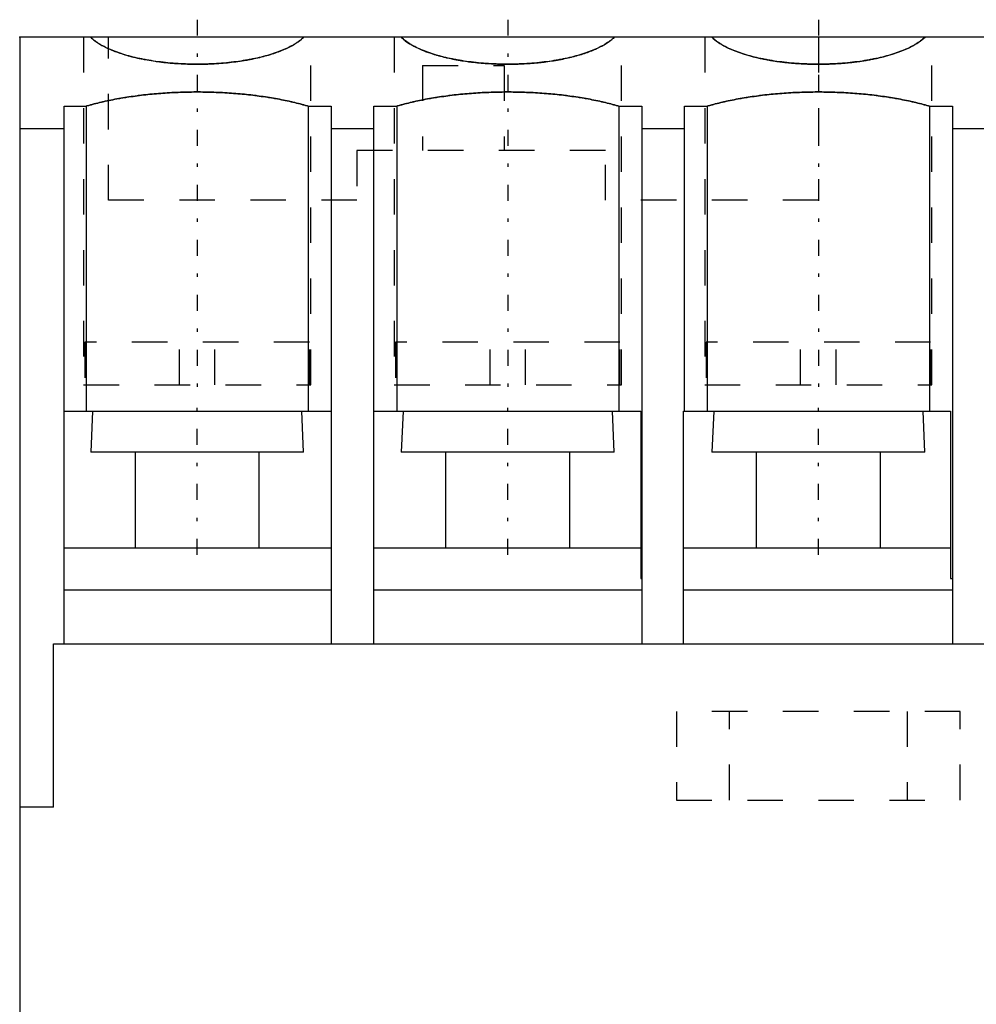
# Model space of a CAD drawing. Extents: x 0 to 45, y -8.5 to 47.
# Tile 2 of 3: x 0 to 26.9, y 19.2 to 47. Entities that reach past the tile are written whole.
import ezdxf

# ---------------------------------------------------------------- set-up
doc = ezdxf.new("R2010")
doc.units = 0
doc.linetypes.add('CENTER', pattern=[1.5, 0.45, -0.5, 0.05, -0.5])
doc.linetypes.add('DASHED', pattern=[2, 1, -1])
for name, color, linetype in [('AM_0', 7, 'CONTINUOUS'), ('AM_3', 7, 'DASHED'), ('AM_7', 7, 'CENTER'), ('CONNECTIONPOINTS', 1, 'CONTINUOUS')]:
    doc.layers.add(name, color=color, linetype=linetype)

msp = doc.modelspace()

# ---------------------------------------------------------------- linework, layer by layer
at = {"layer": 'AM_0', "color": 7, "linetype": 'CONTINUOUS'}
for p, q in [((0, 46.5), (0, -5.5)), ((45, 46.5), (0, 46.5)), ((1.25, 29.4), (1.25, 44.553)), ((1.25, 44.553), (1.871, 44.553)), ((1.871, 44.553), (1.871, 35.957)), ((8.129, 44.553), (8.129, 35.957)), ((8.129, 44.553), (8.775, 44.553)), ((8.775, 44.553), (8.775, 29.4)), ((9.975, 29.4), (9.975, 44.553)), ((9.975, 44.553), (10.621, 44.553)), ((10.621, 44.553), (10.621, 35.957)), ((16.879, 44.553), (16.879, 35.957)), ((16.879, 44.553), (17.525, 44.553)), ((17.525, 44.553), (17.525, 29.4)), ((18.725, 35.957), (18.725, 44.553)), ((18.725, 44.553), (19.371, 44.553)), ((19.371, 44.553), (19.371, 35.957)), ((25.629, 44.553), (25.629, 35.957)), ((25.629, 44.553), (26.275, 44.553)), ((26.275, 44.553), (26.275, 29.4)), ((1.25, 43.916), (0, 43.916)), ((9.975, 43.916), (8.775, 43.916)), ((18.725, 43.916), (17.525, 43.916)), ((27.475, 43.916), (26.275, 43.916)), ((1.25, 35.957), (8.775, 35.957)), ((2.051, 35.957), (2, 34.8)), ((8, 34.8), (7.949, 35.957)), ((9.975, 35.957), (17.5, 35.957)), ((10.801, 35.957), (10.75, 34.8)), ((16.75, 34.8), (16.699, 35.957)), ((17.5, 35.957), (17.5, 31.245)), ((18.7, 29.4), (18.7, 35.957)), ((18.7, 35.957), (26.225, 35.957)), ((19.551, 35.957), (19.5, 34.8)), ((25.5, 34.8), (25.449, 35.957)), ((26.225, 35.957), (26.225, 31.245)), ((8, 34.8), (2, 34.8)), ((3.25, 34.8), (3.25, 32.1)), ((6.75, 32.1), (6.75, 34.8)), ((16.75, 34.8), (10.75, 34.8)), ((12, 34.8), (12, 32.1)), ((15.5, 32.1), (15.5, 34.8)), ((25.5, 34.8), (19.5, 34.8)), ((20.75, 34.8), (20.75, 32.1)), ((24.25, 32.1), (24.25, 34.8)), ((8.775, 32.1), (1.25, 32.1)), ((17.5, 32.1), (9.975, 32.1)), ((26.225, 32.1), (18.7, 32.1)), ((17.5, 31.245), (17.525, 31.245)), ((26.225, 31.245), (26.275, 31.245)), ((8.775, 30.917), (1.25, 30.917)), ((17.525, 30.917), (9.975, 30.917)), ((26.275, 30.917), (18.7, 30.917)), ((0.95, 29.4), (44.05, 29.4)), ((0.95, 24.8), (0.95, 29.4)), ((0.95, 24.8), (0, 24.8))]:
    msp.add_line(p, q, dxfattribs=at)
for points in [[(8.005, 46.5), (7.992, 46.488), (7.966, 46.463), (7.938, 46.439), (7.924, 46.427), (7.909, 46.415), (7.878, 46.391), (7.846, 46.368), (7.812, 46.344), (7.776, 46.321), (7.74, 46.299), (7.721, 46.287), (7.702, 46.276), (7.662, 46.254), (7.622, 46.232), (7.579, 46.211), (7.536, 46.19), (7.491, 46.169), (7.468, 46.159), (7.445, 46.149), (7.398, 46.129), (7.35, 46.11), (7.325, 46.1), (7.3, 46.091), (7.249, 46.072), (7.197, 46.054), (7.171, 46.045), (7.144, 46.036), (7.09, 46.018), (7.034, 46.001), (6.978, 45.985), (6.921, 45.969), (6.863, 45.953), (6.833, 45.946), (6.803, 45.938), (6.743, 45.924), (6.682, 45.91), (6.62, 45.896), (6.557, 45.883), (6.494, 45.87), (6.462, 45.864), (6.43, 45.858), (6.364, 45.847), (6.299, 45.836), (6.232, 45.825), (6.165, 45.816), (6.098, 45.806), (6.064, 45.802), (6.03, 45.798), (5.961, 45.789), (5.892, 45.782), (5.822, 45.775), (5.752, 45.768), (5.681, 45.762), (5.646, 45.76), (5.611, 45.757), (5.54, 45.752), (5.468, 45.748), (5.397, 45.745), (5.325, 45.742), (5.253, 45.739), (5.217, 45.738), (5.181, 45.738), (5.108, 45.736), (5.036, 45.736), (5, 45.736), (4.964, 45.736), (4.892, 45.736), (4.819, 45.738), (4.783, 45.738), (4.747, 45.739), (4.675, 45.742), (4.603, 45.745), (4.532, 45.748), (4.46, 45.752), (4.389, 45.757), (4.354, 45.76), (4.319, 45.762), (4.248, 45.768), (4.178, 45.775), (4.108, 45.782), (4.039, 45.789), (3.97, 45.798), (3.936, 45.802), (3.902, 45.806), (3.835, 45.816), (3.768, 45.825), (3.701, 45.836), (3.636, 45.847), (3.57, 45.858), (3.538, 45.864), (3.506, 45.87), (3.443, 45.883), (3.38, 45.896), (3.318, 45.91), (3.257, 45.924), (3.197, 45.938), (3.167, 45.946), (3.137, 45.953), (3.079, 45.969), (3.022, 45.985), (2.966, 46.001), (2.91, 46.018), (2.856, 46.036), (2.829, 46.045), (2.803, 46.054), (2.751, 46.072), (2.7, 46.091), (2.675, 46.1), (2.65, 46.11), (2.602, 46.129), (2.555, 46.149), (2.532, 46.159), (2.509, 46.169), (2.464, 46.19), (2.421, 46.211), (2.378, 46.232), (2.338, 46.254), (2.298, 46.276), (2.279, 46.287), (2.26, 46.299), (2.224, 46.321), (2.188, 46.344), (2.154, 46.368), (2.122, 46.391), (2.091, 46.415), (2.076, 46.427), (2.062, 46.439), (2.034, 46.463), (2.008, 46.488), (1.995, 46.5)], [(16.755, 46.5), (16.742, 46.488), (16.716, 46.463), (16.688, 46.439), (16.674, 46.427), (16.659, 46.415), (16.628, 46.391), (16.596, 46.368), (16.562, 46.344), (16.526, 46.321), (16.49, 46.299), (16.471, 46.287), (16.452, 46.276), (16.412, 46.254), (16.372, 46.232), (16.329, 46.211), (16.286, 46.19), (16.241, 46.169), (16.218, 46.159), (16.195, 46.149), (16.148, 46.129), (16.1, 46.11), (16.075, 46.1), (16.05, 46.091), (15.999, 46.072), (15.947, 46.054), (15.921, 46.045), (15.894, 46.036), (15.84, 46.018), (15.784, 46.001), (15.728, 45.985), (15.671, 45.969), (15.613, 45.953), (15.583, 45.946), (15.553, 45.938), (15.493, 45.924), (15.432, 45.91), (15.37, 45.896), (15.307, 45.883), (15.244, 45.87), (15.212, 45.864), (15.18, 45.858), (15.114, 45.847), (15.049, 45.836), (14.982, 45.825), (14.915, 45.816), (14.848, 45.806), (14.814, 45.802), (14.78, 45.798), (14.711, 45.789), (14.642, 45.782), (14.572, 45.775), (14.502, 45.768), (14.431, 45.762), (14.396, 45.76), (14.361, 45.757), (14.29, 45.752), (14.218, 45.748), (14.147, 45.745), (14.075, 45.742), (14.003, 45.739), (13.967, 45.738), (13.931, 45.738), (13.858, 45.736), (13.786, 45.736), (13.75, 45.736), (13.714, 45.736), (13.642, 45.736), (13.569, 45.738), (13.533, 45.738), (13.497, 45.739), (13.425, 45.742), (13.353, 45.745), (13.282, 45.748), (13.21, 45.752), (13.139, 45.757), (13.104, 45.76), (13.069, 45.762), (12.998, 45.768), (12.928, 45.775), (12.858, 45.782), (12.789, 45.789), (12.72, 45.798), (12.686, 45.802), (12.652, 45.806), (12.585, 45.816), (12.518, 45.825), (12.451, 45.836), (12.386, 45.847), (12.32, 45.858), (12.288, 45.864), (12.256, 45.87), (12.193, 45.883), (12.13, 45.896), (12.068, 45.91), (12.007, 45.924), (11.947, 45.938), (11.917, 45.946), (11.887, 45.953), (11.829, 45.969), (11.772, 45.985), (11.716, 46.001), (11.66, 46.018), (11.606, 46.036), (11.579, 46.045), (11.553, 46.054), (11.501, 46.072), (11.45, 46.091), (11.425, 46.1), (11.4, 46.11), (11.352, 46.129), (11.305, 46.149), (11.282, 46.159), (11.259, 46.169), (11.214, 46.19), (11.171, 46.211), (11.128, 46.232), (11.088, 46.254), (11.048, 46.276), (11.029, 46.287), (11.01, 46.299), (10.974, 46.321), (10.938, 46.344), (10.904, 46.368), (10.872, 46.391), (10.841, 46.415), (10.826, 46.427), (10.812, 46.439), (10.784, 46.463), (10.758, 46.488), (10.745, 46.5)], [(25.505, 46.5), (25.492, 46.488), (25.466, 46.463), (25.438, 46.439), (25.424, 46.427), (25.409, 46.415), (25.378, 46.391), (25.346, 46.368), (25.312, 46.344), (25.276, 46.321), (25.24, 46.299), (25.221, 46.287), (25.202, 46.276), (25.162, 46.254), (25.122, 46.232), (25.079, 46.211), (25.036, 46.19), (24.991, 46.169), (24.968, 46.159), (24.945, 46.149), (24.898, 46.129), (24.85, 46.11), (24.825, 46.1), (24.8, 46.091), (24.749, 46.072), (24.697, 46.054), (24.671, 46.045), (24.644, 46.036), (24.59, 46.018), (24.534, 46.001), (24.478, 45.985), (24.421, 45.969), (24.363, 45.953), (24.333, 45.946), (24.303, 45.938), (24.243, 45.924), (24.182, 45.91), (24.12, 45.896), (24.057, 45.883), (23.994, 45.87), (23.962, 45.864), (23.93, 45.858), (23.864, 45.847), (23.799, 45.836), (23.732, 45.825), (23.665, 45.816), (23.598, 45.806), (23.564, 45.802), (23.53, 45.798), (23.461, 45.789), (23.392, 45.782), (23.322, 45.775), (23.252, 45.768), (23.181, 45.762), (23.146, 45.76), (23.111, 45.757), (23.04, 45.752), (22.968, 45.748), (22.897, 45.745), (22.825, 45.742), (22.753, 45.739), (22.717, 45.738), (22.681, 45.738), (22.608, 45.736), (22.536, 45.736), (22.5, 45.736), (22.464, 45.736), (22.392, 45.736), (22.319, 45.738), (22.283, 45.738), (22.247, 45.739), (22.175, 45.742), (22.103, 45.745), (22.032, 45.748), (21.96, 45.752), (21.889, 45.757), (21.854, 45.76), (21.819, 45.762), (21.748, 45.768), (21.678, 45.775), (21.608, 45.782), (21.539, 45.789), (21.47, 45.798), (21.436, 45.802), (21.402, 45.806), (21.335, 45.816), (21.268, 45.825), (21.201, 45.836), (21.136, 45.847), (21.07, 45.858), (21.038, 45.864), (21.006, 45.87), (20.943, 45.883), (20.88, 45.896), (20.818, 45.91), (20.757, 45.924), (20.697, 45.938), (20.667, 45.946), (20.637, 45.953), (20.579, 45.969), (20.522, 45.985), (20.466, 46.001), (20.41, 46.018), (20.356, 46.036), (20.329, 46.045), (20.303, 46.054), (20.251, 46.072), (20.2, 46.091), (20.175, 46.1), (20.15, 46.11), (20.102, 46.129), (20.055, 46.149), (20.032, 46.159), (20.009, 46.169), (19.964, 46.19), (19.921, 46.211), (19.878, 46.232), (19.838, 46.254), (19.798, 46.276), (19.779, 46.287), (19.76, 46.299), (19.724, 46.321), (19.688, 46.344), (19.654, 46.368), (19.622, 46.391), (19.591, 46.415), (19.576, 46.427), (19.562, 46.439), (19.534, 46.463), (19.508, 46.488), (19.495, 46.5)], [(1.871, 44.553), (1.896, 44.56), (1.945, 44.574), (1.995, 44.588), (2.02, 44.595), (2.045, 44.601), (2.096, 44.615), (2.147, 44.628), (2.199, 44.641), (2.251, 44.653), (2.303, 44.666), (2.33, 44.672), (2.356, 44.678), (2.409, 44.69), (2.463, 44.701), (2.517, 44.713), (2.572, 44.724), (2.627, 44.735), (2.654, 44.74), (2.682, 44.746), (2.738, 44.756), (2.794, 44.766), (2.822, 44.771), (2.85, 44.776), (2.907, 44.786), (2.964, 44.795), (2.992, 44.8), (3.021, 44.805), (3.079, 44.813), (3.137, 44.822), (3.195, 44.83), (3.253, 44.838), (3.312, 44.846), (3.342, 44.85), (3.371, 44.854), (3.431, 44.861), (3.49, 44.868), (3.55, 44.875), (3.61, 44.881), (3.67, 44.888), (3.7, 44.891), (3.731, 44.894), (3.791, 44.899), (3.852, 44.905), (3.913, 44.91), (3.974, 44.914), (4.036, 44.919), (4.066, 44.921), (4.097, 44.923), (4.159, 44.927), (4.221, 44.931), (4.283, 44.934), (4.345, 44.937), (4.407, 44.94), (4.438, 44.942), (4.469, 44.943), (4.531, 44.945), (4.594, 44.947), (4.656, 44.949), (4.718, 44.95), (4.781, 44.951), (4.812, 44.952), (4.844, 44.952), (4.906, 44.953), (4.969, 44.953), (5, 44.953), (5.031, 44.953), (5.094, 44.953), (5.156, 44.952), (5.188, 44.952), (5.219, 44.951), (5.282, 44.95), (5.344, 44.949), (5.406, 44.947), (5.469, 44.945), (5.531, 44.943), (5.562, 44.942), (5.593, 44.94), (5.655, 44.937), (5.717, 44.934), (5.779, 44.931), (5.841, 44.927), (5.903, 44.923), (5.934, 44.921), (5.964, 44.919), (6.026, 44.914), (6.087, 44.91), (6.148, 44.905), (6.209, 44.899), (6.269, 44.894), (6.3, 44.891), (6.33, 44.888), (6.39, 44.881), (6.45, 44.875), (6.51, 44.868), (6.569, 44.861), (6.629, 44.854), (6.658, 44.85), (6.688, 44.846), (6.747, 44.838), (6.805, 44.83), (6.863, 44.822), (6.921, 44.813), (6.979, 44.805), (7.008, 44.8), (7.036, 44.795), (7.093, 44.786), (7.15, 44.776), (7.178, 44.771), (7.206, 44.766), (7.262, 44.756), (7.318, 44.746), (7.346, 44.74), (7.373, 44.735), (7.428, 44.724), (7.483, 44.713), (7.537, 44.701), (7.591, 44.69), (7.644, 44.678), (7.67, 44.672), (7.697, 44.666), (7.749, 44.653), (7.801, 44.641), (7.853, 44.628), (7.904, 44.615), (7.955, 44.601), (7.98, 44.595), (8.005, 44.588), (8.055, 44.574), (8.104, 44.56), (8.129, 44.553)], [(10.621, 44.553), (10.646, 44.56), (10.695, 44.574), (10.745, 44.588), (10.77, 44.595), (10.795, 44.601), (10.846, 44.615), (10.897, 44.628), (10.949, 44.641), (11.001, 44.653), (11.053, 44.666), (11.08, 44.672), (11.106, 44.678), (11.159, 44.69), (11.213, 44.701), (11.267, 44.713), (11.322, 44.724), (11.377, 44.735), (11.404, 44.74), (11.432, 44.746), (11.488, 44.756), (11.544, 44.766), (11.572, 44.771), (11.6, 44.776), (11.657, 44.786), (11.714, 44.795), (11.742, 44.8), (11.771, 44.805), (11.829, 44.813), (11.887, 44.822), (11.945, 44.83), (12.003, 44.838), (12.062, 44.846), (12.092, 44.85), (12.121, 44.854), (12.181, 44.861), (12.24, 44.868), (12.3, 44.875), (12.36, 44.881), (12.42, 44.888), (12.45, 44.891), (12.481, 44.894), (12.541, 44.899), (12.602, 44.905), (12.663, 44.91), (12.724, 44.914), (12.786, 44.919), (12.816, 44.921), (12.847, 44.923), (12.909, 44.927), (12.971, 44.931), (13.033, 44.934), (13.095, 44.937), (13.157, 44.94), (13.188, 44.942), (13.219, 44.943), (13.281, 44.945), (13.344, 44.947), (13.406, 44.949), (13.468, 44.95), (13.531, 44.951), (13.562, 44.952), (13.594, 44.952), (13.656, 44.953), (13.719, 44.953), (13.75, 44.953), (13.781, 44.953), (13.844, 44.953), (13.906, 44.952), (13.938, 44.952), (13.969, 44.951), (14.032, 44.95), (14.094, 44.949), (14.156, 44.947), (14.219, 44.945), (14.281, 44.943), (14.312, 44.942), (14.343, 44.94), (14.405, 44.937), (14.467, 44.934), (14.529, 44.931), (14.591, 44.927), (14.653, 44.923), (14.684, 44.921), (14.714, 44.919), (14.776, 44.914), (14.837, 44.91), (14.898, 44.905), (14.959, 44.899), (15.019, 44.894), (15.05, 44.891), (15.08, 44.888), (15.14, 44.881), (15.2, 44.875), (15.26, 44.868), (15.319, 44.861), (15.379, 44.854), (15.408, 44.85), (15.438, 44.846), (15.497, 44.838), (15.555, 44.83), (15.613, 44.822), (15.671, 44.813), (15.729, 44.805), (15.758, 44.8), (15.786, 44.795), (15.843, 44.786), (15.9, 44.776), (15.928, 44.771), (15.956, 44.766), (16.012, 44.756), (16.068, 44.746), (16.096, 44.74), (16.123, 44.735), (16.178, 44.724), (16.233, 44.713), (16.287, 44.701), (16.341, 44.69), (16.394, 44.678), (16.42, 44.672), (16.447, 44.666), (16.499, 44.653), (16.551, 44.641), (16.603, 44.628), (16.654, 44.615), (16.705, 44.601), (16.73, 44.595), (16.755, 44.588), (16.805, 44.574), (16.854, 44.56), (16.879, 44.553)], [(19.371, 44.553), (19.396, 44.56), (19.445, 44.574), (19.495, 44.588), (19.52, 44.595), (19.545, 44.601), (19.596, 44.615), (19.647, 44.628), (19.699, 44.641), (19.751, 44.653), (19.803, 44.666), (19.83, 44.672), (19.856, 44.678), (19.909, 44.69), (19.963, 44.701), (20.017, 44.713), (20.072, 44.724), (20.127, 44.735), (20.154, 44.74), (20.182, 44.746), (20.238, 44.756), (20.294, 44.766), (20.322, 44.771), (20.35, 44.776), (20.407, 44.786), (20.464, 44.795), (20.492, 44.8), (20.521, 44.805), (20.579, 44.813), (20.637, 44.822), (20.695, 44.83), (20.753, 44.838), (20.812, 44.846), (20.842, 44.85), (20.871, 44.854), (20.931, 44.861), (20.99, 44.868), (21.05, 44.875), (21.11, 44.881), (21.17, 44.888), (21.2, 44.891), (21.231, 44.894), (21.291, 44.899), (21.352, 44.905), (21.413, 44.91), (21.474, 44.914), (21.536, 44.919), (21.566, 44.921), (21.597, 44.923), (21.659, 44.927), (21.721, 44.931), (21.783, 44.934), (21.845, 44.937), (21.907, 44.94), (21.938, 44.942), (21.969, 44.943), (22.031, 44.945), (22.094, 44.947), (22.156, 44.949), (22.218, 44.95), (22.281, 44.951), (22.312, 44.952), (22.344, 44.952), (22.406, 44.953), (22.469, 44.953), (22.5, 44.953), (22.531, 44.953), (22.594, 44.953), (22.656, 44.952), (22.688, 44.952), (22.719, 44.951), (22.782, 44.95), (22.844, 44.949), (22.906, 44.947), (22.969, 44.945), (23.031, 44.943), (23.062, 44.942), (23.093, 44.94), (23.155, 44.937), (23.217, 44.934), (23.279, 44.931), (23.341, 44.927), (23.403, 44.923), (23.434, 44.921), (23.464, 44.919), (23.526, 44.914), (23.587, 44.91), (23.648, 44.905), (23.709, 44.899), (23.769, 44.894), (23.8, 44.891), (23.83, 44.888), (23.89, 44.881), (23.95, 44.875), (24.01, 44.868), (24.069, 44.861), (24.129, 44.854), (24.158, 44.85), (24.188, 44.846), (24.247, 44.838), (24.305, 44.83), (24.363, 44.822), (24.421, 44.813), (24.479, 44.805), (24.508, 44.8), (24.536, 44.795), (24.593, 44.786), (24.65, 44.776), (24.678, 44.771), (24.706, 44.766), (24.762, 44.756), (24.818, 44.746), (24.846, 44.74), (24.873, 44.735), (24.928, 44.724), (24.983, 44.713), (25.037, 44.701), (25.091, 44.69), (25.144, 44.678), (25.17, 44.672), (25.197, 44.666), (25.249, 44.653), (25.301, 44.641), (25.353, 44.628), (25.404, 44.615), (25.455, 44.601), (25.48, 44.595), (25.505, 44.588), (25.555, 44.574), (25.604, 44.56), (25.629, 44.553)]]:
    msp.add_lwpolyline(points, dxfattribs=at)
at = {"layer": 'AM_3', "color": 6, "linetype": 'DASHED'}
for p, q in [((1.8, 46.5), (1.8, 36.7)), ((2.5, 41.9), (2.5, 46.5)), ((8.2, 36.7), (8.2, 46.5)), ((10.55, 46.5), (10.55, 36.7)), ((16.95, 36.7), (16.95, 46.5)), ((19.3, 46.5), (19.3, 36.7)), ((22.5, 46.5), (22.5, 41.9)), ((25.7, 36.7), (25.7, 46.5)), ((11.35, 45.7), (11.35, 43.3)), ((11.35, 45.7), (13.65, 45.7)), ((13.65, 45.7), (13.65, 43.3)), ((9.5, 43.3), (9.5, 41.9)), ((16.5, 43.3), (9.5, 43.3)), ((16.5, 41.9), (16.5, 43.3)), ((9.5, 41.9), (2.5, 41.9)), ((22.5, 41.9), (16.5, 41.9)), ((8.161, 37.9), (1.839, 37.9)), ((1.839, 37.9), (1.839, 36.7)), ((4.5, 36.7), (4.5, 37.9)), ((5.5, 36.7), (5.5, 37.9)), ((8.161, 36.7), (8.161, 37.9)), ((16.911, 37.9), (10.589, 37.9)), ((10.589, 37.9), (10.589, 36.7)), ((13.25, 36.7), (13.25, 37.9)), ((14.25, 36.7), (14.25, 37.9)), ((16.911, 36.7), (16.911, 37.9)), ((25.661, 37.9), (19.339, 37.9)), ((19.339, 37.9), (19.339, 36.7)), ((22, 36.7), (22, 37.9)), ((23, 36.7), (23, 37.9)), ((25.661, 36.7), (25.661, 37.9)), ((1.8, 36.7), (8.2, 36.7)), ((10.55, 36.7), (16.95, 36.7)), ((19.3, 36.7), (25.7, 36.7)), ((26.5, 27.5), (18.5, 27.5)), ((18.5, 27.5), (18.5, 25)), ((20, 25), (20, 27.5)), ((25, 27.5), (25, 25)), ((26.5, 25), (26.5, 27.5)), ((18.5, 25), (26.5, 25))]:
    msp.add_line(p, q, dxfattribs=at)
for points in [[(1.995, 46.5), (2.005, 46.49), (2.026, 46.471), (2.047, 46.451), (2.058, 46.442), (2.07, 46.432), (2.093, 46.413), (2.118, 46.394), (2.143, 46.376), (2.169, 46.357), (2.197, 46.339), (2.21, 46.33), (2.225, 46.321), (2.254, 46.303), (2.283, 46.285), (2.314, 46.267), (2.346, 46.25), (2.378, 46.233), (2.395, 46.224), (2.411, 46.216), (2.446, 46.199), (2.48, 46.182), (2.498, 46.174)], [(2.498, 46.174), (2.518, 46.165), (2.558, 46.148), (2.599, 46.13), (2.62, 46.122), (2.641, 46.113), (2.684, 46.097), (2.727, 46.08), (2.772, 46.064), (2.818, 46.049), (2.864, 46.033), (2.887, 46.026), (2.911, 46.018), (2.959, 46.003), (3.008, 45.989), (3.057, 45.975), (3.107, 45.961), (3.158, 45.948), (3.184, 45.941), (3.21, 45.935), (3.262, 45.922), (3.315, 45.91), (3.342, 45.904), (3.369, 45.898), (3.423, 45.887), (3.478, 45.876), (3.506, 45.87), (3.534, 45.865), (3.59, 45.855), (3.646, 45.845), (3.703, 45.836), (3.761, 45.827), (3.819, 45.818), (3.848, 45.814), (3.878, 45.81), (3.936, 45.802), (3.996, 45.794), (4.056, 45.788), (4.116, 45.781), (4.176, 45.775), (4.207, 45.772), (4.237, 45.769), (4.298, 45.764), (4.359, 45.759), (4.421, 45.755), (4.483, 45.751), (4.545, 45.748), (4.576, 45.746), (4.607, 45.744), (4.669, 45.742), (4.732, 45.74), (4.794, 45.738), (4.857, 45.737), (4.92, 45.736), (4.951, 45.736), (4.982, 45.736), (5.045, 45.736), (5.108, 45.736), (5.171, 45.737), (5.233, 45.739), (5.296, 45.741), (5.327, 45.742), (5.358, 45.743), (5.42, 45.746), (5.482, 45.749), (5.513, 45.751), (5.544, 45.753), (5.606, 45.757), (5.668, 45.761), (5.698, 45.764), (5.729, 45.766), (5.79, 45.772), (5.85, 45.778), (5.911, 45.784), (5.971, 45.791), (6.03, 45.798), (6.06, 45.801), (6.09, 45.805), (6.148, 45.813), (6.207, 45.822), (6.264, 45.83), (6.322, 45.84), (6.379, 45.849), (6.407, 45.854), (6.435, 45.859), (6.491, 45.87), (6.546, 45.881), (6.601, 45.892), (6.655, 45.903), (6.708, 45.915), (6.735, 45.922), (6.761, 45.928), (6.813, 45.941), (6.864, 45.954), (6.915, 45.967), (6.965, 45.981), (7.014, 45.995), (7.038, 46.002), (7.062, 46.01), (7.11, 46.025), (7.157, 46.04), (7.203, 46.055), (7.248, 46.071), (7.292, 46.088), (7.314, 46.096), (7.335, 46.104), (7.378, 46.121), (7.419, 46.138), (7.44, 46.147), (7.46, 46.155), (7.499, 46.173), (7.538, 46.191), (7.557, 46.2), (7.576, 46.209), (7.613, 46.228), (7.648, 46.247), (7.683, 46.266), (7.717, 46.285), (7.749, 46.304), (7.765, 46.314), (7.781, 46.324), (7.811, 46.344), (7.841, 46.364), (7.869, 46.385), (7.896, 46.405), (7.922, 46.426), (7.935, 46.436), (7.947, 46.447), (7.971, 46.468), (7.994, 46.489), (8.005, 46.5)], [(10.745, 46.5), (10.76, 46.485), (10.792, 46.456), (10.826, 46.427), (10.844, 46.412), (10.863, 46.398), (10.901, 46.37), (10.942, 46.342), (10.984, 46.314), (11.029, 46.287), (11.076, 46.261), (11.1, 46.248), (11.124, 46.235), (11.175, 46.209), (11.227, 46.184), (11.282, 46.159), (11.338, 46.135), (11.396, 46.112), (11.425, 46.1), (11.455, 46.089), (11.516, 46.066), (11.579, 46.045), (11.611, 46.034)], [(11.611, 46.034), (11.633, 46.027), (11.677, 46.013), (11.721, 46), (11.744, 45.993), (11.766, 45.986), (11.812, 45.974), (11.858, 45.961), (11.905, 45.949), (11.953, 45.937), (12.001, 45.925), (12.025, 45.919), (12.05, 45.914), (12.099, 45.903), (12.149, 45.892), (12.199, 45.882), (12.25, 45.872), (12.301, 45.862), (12.327, 45.857), (12.353, 45.853), (12.405, 45.844), (12.458, 45.835), (12.484, 45.831), (12.511, 45.827), (12.564, 45.819), (12.618, 45.811), (12.645, 45.807), (12.673, 45.804), (12.727, 45.797), (12.782, 45.79), (12.838, 45.784), (12.893, 45.778), (12.949, 45.773), (12.977, 45.77), (13.005, 45.768), (13.061, 45.763), (13.118, 45.759), (13.175, 45.755), (13.232, 45.751), (13.289, 45.748), (13.318, 45.746), (13.346, 45.745), (13.404, 45.743), (13.461, 45.74), (13.519, 45.739), (13.577, 45.737), (13.634, 45.736), (13.663, 45.736), (13.692, 45.736), (13.75, 45.736), (13.808, 45.736), (13.866, 45.736), (13.923, 45.737), (13.981, 45.739), (14.01, 45.74), (14.039, 45.74), (14.096, 45.743), (14.154, 45.745), (14.211, 45.748), (14.268, 45.751), (14.325, 45.755), (14.354, 45.757), (14.382, 45.759), (14.439, 45.763), (14.495, 45.768), (14.523, 45.77), (14.551, 45.773), (14.607, 45.778), (14.662, 45.784), (14.69, 45.787), (14.718, 45.79), (14.773, 45.797), (14.827, 45.804), (14.882, 45.811), (14.936, 45.819), (14.989, 45.827), (15.016, 45.831), (15.042, 45.835), (15.095, 45.844), (15.147, 45.853), (15.199, 45.862), (15.25, 45.872), (15.301, 45.882), (15.326, 45.887), (15.351, 45.892), (15.401, 45.903), (15.45, 45.914), (15.499, 45.925), (15.547, 45.937), (15.595, 45.949), (15.618, 45.955), (15.642, 45.961), (15.688, 45.974), (15.734, 45.986), (15.779, 46), (15.823, 46.013), (15.867, 46.027), (15.889, 46.034), (15.91, 46.041), (15.952, 46.055), (15.994, 46.07), (16.035, 46.085), (16.075, 46.1), (16.114, 46.115), (16.134, 46.123), (16.153, 46.131), (16.191, 46.147), (16.228, 46.163), (16.246, 46.171), (16.264, 46.18), (16.299, 46.196), (16.334, 46.213), (16.351, 46.222), (16.367, 46.23), (16.4, 46.248), (16.432, 46.265), (16.463, 46.283), (16.494, 46.301), (16.523, 46.319), (16.537, 46.328), (16.551, 46.337), (16.579, 46.356), (16.605, 46.375), (16.631, 46.393), (16.656, 46.412), (16.679, 46.432), (16.691, 46.441), (16.702, 46.451), (16.724, 46.471), (16.745, 46.49), (16.755, 46.5)], [(19.495, 46.5), (19.534, 46.463), (19.622, 46.391), (19.724, 46.321), (19.779, 46.287), (19.838, 46.254), (19.964, 46.19), (20.102, 46.129), (20.251, 46.072), (20.41, 46.018), (20.579, 45.969), (20.667, 45.946), (20.757, 45.924), (20.864, 45.899), (20.895, 45.893), (20.927, 45.886), (20.943, 45.883), (20.958, 45.88), (20.99, 45.873), (21.022, 45.867), (21.054, 45.861), (21.087, 45.855), (21.119, 45.85), (21.136, 45.847), (21.152, 45.844), (21.185, 45.839), (21.218, 45.833), (21.251, 45.828), (21.284, 45.823), (21.318, 45.818), (21.335, 45.816), (21.351, 45.813), (21.385, 45.809), (21.419, 45.804), (21.453, 45.8), (21.488, 45.795), (21.522, 45.791), (21.539, 45.789), (21.556, 45.787), (21.591, 45.784), (21.626, 45.78), (21.661, 45.776), (21.695, 45.773), (21.731, 45.77), (21.748, 45.768), (21.766, 45.767), (21.801, 45.764), (21.836, 45.761), (21.854, 45.76), (21.872, 45.758), (21.907, 45.756), (21.943, 45.753), (21.96, 45.752), (21.978, 45.751), (22.014, 45.749), (22.05, 45.747), (22.086, 45.745), (22.121, 45.744), (22.157, 45.742), (22.175, 45.742), (22.193, 45.741), (22.229, 45.74), (22.265, 45.739), (22.301, 45.738), (22.337, 45.737), (22.374, 45.737), (22.392, 45.736), (22.41, 45.736), (22.446, 45.736), (22.482, 45.736), (22.5, 45.736)], [(22.5, 45.736), (22.518, 45.736), (22.554, 45.736), (22.59, 45.736), (22.608, 45.736), (22.626, 45.737), (22.663, 45.737), (22.699, 45.738), (22.735, 45.739), (22.771, 45.74), (22.807, 45.741), (22.825, 45.742), (22.843, 45.742), (22.879, 45.744), (22.914, 45.745), (22.95, 45.747), (22.986, 45.749), (23.022, 45.751), (23.04, 45.752), (23.057, 45.753), (23.093, 45.756), (23.128, 45.758), (23.146, 45.76), (23.164, 45.761), (23.199, 45.764), (23.234, 45.767), (23.252, 45.768), (23.269, 45.77), (23.305, 45.773), (23.339, 45.776), (23.374, 45.78), (23.409, 45.784), (23.444, 45.787), (23.461, 45.789), (23.478, 45.791), (23.512, 45.795), (23.547, 45.8), (23.581, 45.804), (23.615, 45.809), (23.649, 45.813), (23.665, 45.816), (23.682, 45.818), (23.716, 45.823), (23.749, 45.828), (23.782, 45.833), (23.815, 45.839), (23.848, 45.844), (23.864, 45.847), (23.881, 45.85), (23.913, 45.855), (23.946, 45.861), (23.978, 45.867), (24.01, 45.873), (24.042, 45.88), (24.057, 45.883), (24.073, 45.886), (24.105, 45.893), (24.136, 45.899), (24.243, 45.924), (24.333, 45.946), (24.421, 45.969), (24.59, 46.018), (24.749, 46.072), (24.898, 46.129), (25.036, 46.19), (25.162, 46.254), (25.221, 46.287), (25.276, 46.321), (25.378, 46.391), (25.466, 46.463), (25.505, 46.5)], [(8.129, 44.553), (8.104, 44.56), (8.055, 44.574), (8.005, 44.588), (7.98, 44.595), (7.955, 44.601), (7.904, 44.615), (7.853, 44.628), (7.801, 44.641), (7.749, 44.653), (7.697, 44.666), (7.67, 44.672), (7.644, 44.678), (7.591, 44.69), (7.537, 44.701), (7.483, 44.713), (7.428, 44.724), (7.373, 44.735), (7.346, 44.74), (7.318, 44.746), (7.262, 44.756), (7.206, 44.766), (7.178, 44.771), (7.15, 44.776), (7.093, 44.786), (7.036, 44.795), (7.008, 44.8), (6.979, 44.805), (6.921, 44.813), (6.863, 44.822), (6.805, 44.83), (6.747, 44.838), (6.688, 44.846), (6.658, 44.85), (6.629, 44.854), (6.569, 44.861), (6.51, 44.868), (6.45, 44.875), (6.39, 44.881), (6.33, 44.888), (6.3, 44.891), (6.269, 44.894), (6.209, 44.899), (6.148, 44.905), (6.087, 44.91), (6.026, 44.914), (5.964, 44.919), (5.934, 44.921), (5.903, 44.923), (5.841, 44.927), (5.779, 44.931), (5.717, 44.934), (5.655, 44.937), (5.593, 44.94), (5.562, 44.942), (5.531, 44.943), (5.469, 44.945), (5.406, 44.947), (5.344, 44.949), (5.282, 44.95), (5.219, 44.951), (5.188, 44.952), (5.156, 44.952), (5.094, 44.953), (5.031, 44.953), (5, 44.953), (4.969, 44.953), (4.906, 44.953), (4.844, 44.952), (4.812, 44.952), (4.781, 44.951), (4.718, 44.95), (4.656, 44.949), (4.594, 44.947), (4.531, 44.945), (4.469, 44.943), (4.438, 44.942), (4.407, 44.94), (4.345, 44.937), (4.283, 44.934), (4.221, 44.931), (4.159, 44.927), (4.097, 44.923), (4.066, 44.921), (4.036, 44.919), (3.974, 44.914), (3.913, 44.91), (3.852, 44.905), (3.791, 44.899), (3.731, 44.894), (3.7, 44.891), (3.67, 44.888), (3.61, 44.881), (3.55, 44.875), (3.49, 44.868), (3.431, 44.861), (3.371, 44.854), (3.342, 44.85), (3.312, 44.846), (3.253, 44.838), (3.195, 44.83), (3.137, 44.822), (3.079, 44.813), (3.021, 44.805), (2.992, 44.8), (2.964, 44.795), (2.907, 44.786), (2.85, 44.776), (2.822, 44.771), (2.794, 44.766), (2.738, 44.756), (2.682, 44.746), (2.654, 44.74), (2.627, 44.735), (2.572, 44.724), (2.517, 44.713), (2.463, 44.701), (2.409, 44.69), (2.356, 44.678), (2.33, 44.672), (2.303, 44.666), (2.251, 44.653), (2.199, 44.641), (2.147, 44.628), (2.096, 44.615), (2.045, 44.601), (2.02, 44.595), (1.995, 44.588), (1.945, 44.574), (1.896, 44.56), (1.871, 44.553)], [(16.879, 44.553), (16.854, 44.56), (16.805, 44.574), (16.755, 44.588), (16.73, 44.595), (16.705, 44.601), (16.654, 44.615), (16.603, 44.628), (16.551, 44.641), (16.499, 44.653), (16.447, 44.666), (16.42, 44.672), (16.394, 44.678), (16.341, 44.69), (16.287, 44.701), (16.233, 44.713), (16.178, 44.724), (16.123, 44.735), (16.096, 44.74), (16.068, 44.746), (16.012, 44.756), (15.956, 44.766), (15.928, 44.771), (15.9, 44.776), (15.843, 44.786), (15.786, 44.795), (15.758, 44.8), (15.729, 44.805), (15.671, 44.813), (15.613, 44.822), (15.555, 44.83), (15.497, 44.838), (15.438, 44.846), (15.408, 44.85), (15.379, 44.854), (15.319, 44.861), (15.26, 44.868), (15.2, 44.875), (15.14, 44.881), (15.08, 44.888), (15.05, 44.891), (15.019, 44.894), (14.959, 44.899), (14.898, 44.905), (14.837, 44.91), (14.776, 44.914), (14.714, 44.919), (14.684, 44.921), (14.653, 44.923), (14.591, 44.927), (14.529, 44.931), (14.467, 44.934), (14.405, 44.937), (14.343, 44.94), (14.312, 44.942), (14.281, 44.943), (14.219, 44.945), (14.156, 44.947), (14.094, 44.949), (14.032, 44.95), (13.969, 44.951), (13.938, 44.952), (13.906, 44.952), (13.844, 44.953), (13.781, 44.953), (13.75, 44.953), (13.719, 44.953), (13.656, 44.953), (13.594, 44.952), (13.562, 44.952), (13.531, 44.951), (13.468, 44.95), (13.406, 44.949), (13.344, 44.947), (13.281, 44.945), (13.219, 44.943), (13.188, 44.942), (13.157, 44.94), (13.095, 44.937), (13.033, 44.934), (12.971, 44.931), (12.909, 44.927), (12.847, 44.923), (12.816, 44.921), (12.786, 44.919), (12.724, 44.914), (12.663, 44.91), (12.602, 44.905), (12.541, 44.899), (12.481, 44.894), (12.45, 44.891), (12.42, 44.888), (12.36, 44.881), (12.3, 44.875), (12.24, 44.868), (12.181, 44.861), (12.121, 44.854), (12.092, 44.85), (12.062, 44.846), (12.003, 44.838), (11.945, 44.83), (11.887, 44.822), (11.829, 44.813), (11.771, 44.805), (11.742, 44.8), (11.714, 44.795), (11.657, 44.786), (11.6, 44.776), (11.572, 44.771), (11.544, 44.766), (11.488, 44.756), (11.432, 44.746), (11.404, 44.74), (11.377, 44.735), (11.322, 44.724), (11.267, 44.713), (11.213, 44.701), (11.159, 44.69), (11.106, 44.678), (11.08, 44.672), (11.053, 44.666), (11.001, 44.653), (10.949, 44.641), (10.897, 44.628), (10.846, 44.615), (10.795, 44.601), (10.77, 44.595), (10.745, 44.588), (10.695, 44.574), (10.646, 44.56), (10.621, 44.553)], [(25.629, 44.553), (25.604, 44.56), (25.555, 44.574), (25.505, 44.588), (25.48, 44.595), (25.455, 44.601), (25.404, 44.615), (25.353, 44.628), (25.301, 44.641), (25.249, 44.653), (25.197, 44.666), (25.17, 44.672), (25.144, 44.678), (25.091, 44.69), (25.037, 44.701), (24.983, 44.713), (24.928, 44.724), (24.873, 44.735), (24.846, 44.74), (24.818, 44.746), (24.762, 44.756), (24.706, 44.766), (24.678, 44.771), (24.65, 44.776), (24.593, 44.786), (24.536, 44.795), (24.508, 44.8), (24.479, 44.805), (24.421, 44.813), (24.363, 44.822), (24.305, 44.83), (24.247, 44.838), (24.188, 44.846), (24.158, 44.85), (24.129, 44.854), (24.069, 44.861), (24.01, 44.868), (23.95, 44.875), (23.89, 44.881), (23.83, 44.888), (23.8, 44.891), (23.769, 44.894), (23.709, 44.899), (23.648, 44.905), (23.587, 44.91), (23.526, 44.914), (23.464, 44.919), (23.434, 44.921), (23.403, 44.923), (23.341, 44.927), (23.279, 44.931), (23.217, 44.934), (23.155, 44.937), (23.093, 44.94), (23.062, 44.942), (23.031, 44.943), (22.969, 44.945), (22.906, 44.947), (22.844, 44.949), (22.782, 44.95), (22.719, 44.951), (22.688, 44.952), (22.656, 44.952), (22.594, 44.953), (22.531, 44.953), (22.5, 44.953), (22.469, 44.953), (22.406, 44.953), (22.344, 44.952), (22.312, 44.952), (22.281, 44.951), (22.218, 44.95), (22.156, 44.949), (22.094, 44.947), (22.031, 44.945), (21.969, 44.943), (21.938, 44.942), (21.907, 44.94), (21.845, 44.937), (21.783, 44.934), (21.721, 44.931), (21.659, 44.927), (21.597, 44.923), (21.566, 44.921), (21.536, 44.919), (21.474, 44.914), (21.413, 44.91), (21.352, 44.905), (21.291, 44.899), (21.231, 44.894), (21.2, 44.891), (21.17, 44.888), (21.11, 44.881), (21.05, 44.875), (20.99, 44.868), (20.931, 44.861), (20.871, 44.854), (20.842, 44.85), (20.812, 44.846), (20.753, 44.838), (20.695, 44.83), (20.637, 44.822), (20.579, 44.813), (20.521, 44.805), (20.492, 44.8), (20.464, 44.795), (20.407, 44.786), (20.35, 44.776), (20.322, 44.771), (20.294, 44.766), (20.238, 44.756), (20.182, 44.746), (20.154, 44.74), (20.127, 44.735), (20.072, 44.724), (20.017, 44.713), (19.963, 44.701), (19.909, 44.69), (19.856, 44.678), (19.83, 44.672), (19.803, 44.666), (19.751, 44.653), (19.699, 44.641), (19.647, 44.628), (19.596, 44.615), (19.545, 44.601), (19.52, 44.595), (19.495, 44.588), (19.445, 44.574), (19.396, 44.56), (19.371, 44.553)]]:
    msp.add_lwpolyline(points, dxfattribs=at)
at = {"layer": 'AM_7', "color": 4, "linetype": 'CENTER'}
for p, q in [((5, 46.99), (5, 36.21)), ((13.75, 46.99), (13.75, 36.21)), ((22.5, 46.99), (22.5, 36.21)), ((5, 31.907), (5, 36.15)), ((13.75, 31.907), (13.75, 36.15)), ((22.5, 31.907), (22.5, 36.15))]:
    msp.add_line(p, q, dxfattribs=at)
at = {"layer": 'CONNECTIONPOINTS', "color": 1, "linetype": 'CONTINUOUS'}
for p in [(0, 46.5), (22.5, 46.5)]:
    msp.add_point(p, dxfattribs=at)

doc.saveas('drawing.dxf')
